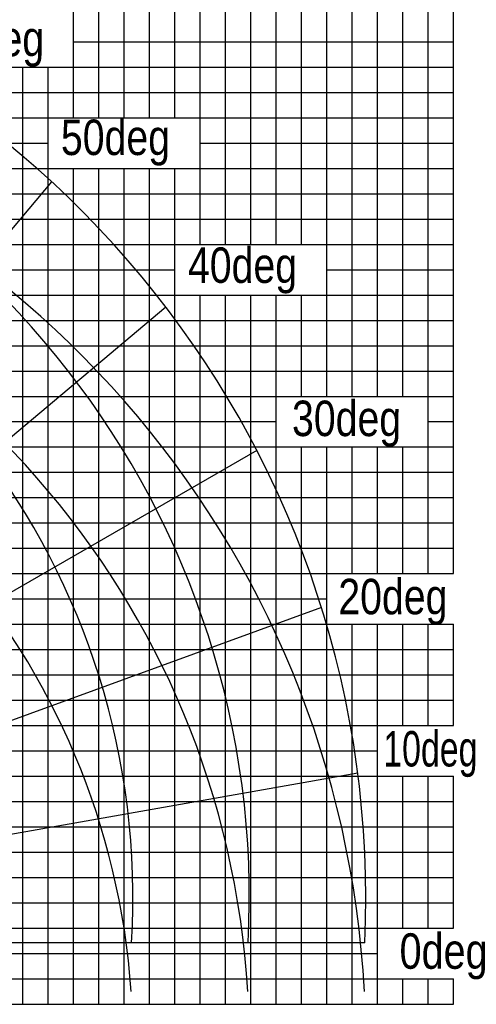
# Model space of a CAD drawing. Extents: x -28185 to 52541, y -37549 to 51651.
# Tile 6 of 8: x 7981 to 26005, y -17833 to 21035. Entities that reach past the tile are written whole.
import ezdxf

# ---------------------------------------------------------------- set-up
doc = ezdxf.new("R2010")
doc.units = 0
doc.layers.get('0').update_dxf_attribs({"linetype": 'CONTINUOUS'})

msp = doc.modelspace()

# ---------------------------------------------------------------- linework, layer by layer
at = {"color": 10, "linetype": 'Continuous'}
for p, q in [((10099.245831, 17166.986031), (10099.245831, 27166.986031)), ((15099.245831, 12166.986031), (15099.245831, 27166.986031)), ((20099.245831, 6166.986031), (20099.245831, 27166.986031)), ((25099.245831, -833.013969), (25099.245831, 27166.986031)), ((-11340.26559, 17166.986031), (25099.245831, 17166.986031)), ((10099.245831, -17833.013969), (10099.245831, 15166.986031)), ((-12042.969764, 12166.986031), (25099.245831, 12166.986031)), ((15099.245831, -17833.013969), (15099.245831, 10166.986031)), ((-12686.092657, 7166.986031), (25099.245831, 7166.986031)), ((20099.245831, -17833.013969), (20099.245831, 4166.986031)), ((-13388.79683, 2166.986031), (25099.245831, 2166.986031)), ((-13987.776403, -2833.013969), (25099.245831, -2833.013969)), ((25099.245831, -6833.013969), (25099.245831, -2833.013969)), ((-13902.767587, -7833.013969), (22099.245831, -7833.013969)), ((25099.245831, -14833.013969), (25099.245831, -8833.013969)), ((-13651.176522, -12833.013969), (25099.245831, -12833.013969)), ((25099.245831, -17833.013969), (25099.245831, -16833.013969))]:
    msp.add_line(p, q, dxfattribs=at)
at = {"color": 7, "linetype": 'Continuous'}
for p, q in [((11099.245831, 17166.986031), (11099.245831, 27166.986031)), ((12099.245831, 17166.986031), (12099.245831, 27166.986031)), ((13099.245831, 17166.986031), (13099.245831, 27166.986031)), ((14099.245831, 17166.986031), (14099.245831, 27166.986031)), ((16099.245831, 12166.986031), (16099.245831, 27166.986031)), ((17099.245831, 12166.986031), (17099.245831, 27166.986031)), ((18099.245831, 12166.986031), (18099.245831, 27166.986031)), ((19099.245831, 12166.986031), (19099.245831, 27166.986031)), ((21099.245831, 6166.986031), (21099.245831, 27166.986031)), ((22099.245831, 6166.986031), (22099.245831, 27166.986031)), ((23099.245831, 6166.986031), (23099.245831, 27166.986031)), ((24099.245831, -833.013969), (24099.245831, 27166.986031)), ((10099.245831, 20166.986031), (25099.245831, 20166.986031)), ((-9334.783573, 19166.986031), (25099.245831, 19166.986031)), ((8099.245831, -17833.013969), (8099.245831, 19166.986031)), ((9099.245831, -17833.013969), (9099.245831, 19166.986031)), ((-9293.055221, 18166.986031), (25099.245831, 18166.986031)), ((-11480.806425, 16166.986031), (9099.245831, 16166.986031)), ((15099.245831, 16166.986031), (25099.245831, 16166.986031)), ((-11621.34726, 15166.986031), (25099.245831, 15166.986031)), ((11099.245831, -17833.013969), (11099.245831, 15166.986031)), ((12099.245831, -17833.013969), (12099.245831, 15166.986031)), ((13099.245831, -17833.013969), (13099.245831, 15166.986031)), ((14099.245831, -17833.013969), (14099.245831, 15166.986031)), ((-11761.888095, 14166.986031), (25099.245831, 14166.986031)), ((-11902.428929, 13166.986031), (25099.245831, 13166.986031)), ((-12183.510599, 11166.986031), (14099.245831, 11166.986031)), ((20099.245831, 11166.986031), (25099.245831, 11166.986031)), ((-12324.051433, 10166.986031), (25099.245831, 10166.986031)), ((16099.245831, -17833.013969), (16099.245831, 10166.986031)), ((17099.245831, -17833.013969), (17099.245831, 10166.986031)), ((18099.245831, -17833.013969), (18099.245831, 10166.986031)), ((19099.245831, 6166.986031), (19099.245831, 10166.986031)), ((-12240.901759, 9166.986031), (25099.245831, 9166.986031)), ((-12545.551822, 8166.986031), (25099.245831, 8166.986031)), ((-12826.633491, 6166.986031), (25099.245831, 6166.986031)), ((-12967.174326, 5166.986031), (18099.245831, 5166.986031)), ((24099.245831, 5166.986031), (25099.245831, 5166.986031)), ((-13107.715161, 4166.986031), (25099.245831, 4166.986031)), ((19099.245831, -17833.013969), (19099.245831, 4166.986031)), ((21099.245831, -833.013969), (21099.245831, 4166.986031)), ((22099.245831, -833.013969), (22099.245831, 4166.986031)), ((23099.245831, -833.013969), (23099.245831, 4166.986031)), ((-13248.255995, 3166.986031), (25099.245831, 3166.986031)), ((-13529.337665, 1166.986031), (25099.245831, 1166.986031)), ((-13669.878499, 166.986031), (25099.245831, 166.986031)), ((-13763.967508, -833.013969), (25099.245831, -833.013969)), ((-13847.235568, -1833.013969), (20099.245831, -1833.013969)), ((21099.245831, -17833.013969), (21099.245831, -2833.013969)), ((22099.245831, -17833.013969), (22099.245831, -2833.013969)), ((23099.245831, -6833.013969), (23099.245831, -2833.013969)), ((24099.245831, -6833.013969), (24099.245831, -2833.013969)), ((-14128.317238, -3833.013969), (25099.245831, -3833.013969)), ((-12583.353784, -4833.013969), (25099.245831, -4833.013969)), ((-12578.963201, -5833.013969), (25099.245831, -5833.013969)), ((-13944.676862, -6833.013969), (25099.245831, -6833.013969)), ((-13860.858311, -8833.013969), (25099.245831, -8833.013969)), ((23099.245831, -14833.013969), (23099.245831, -8833.013969)), ((24099.245831, -14833.013969), (24099.245831, -8833.013969)), ((-13818.949036, -9833.013969), (25099.245831, -9833.013969)), ((-13734.995073, -10833.013969), (25099.245831, -10833.013969)), ((-13693.085798, -11833.013969), (25099.245831, -11833.013969)), ((-11633.308957, -13833.013969), (25099.245831, -13833.013969)), ((-10754.262935, -14833.013969), (25099.245831, -14833.013969)), ((-9711.975179, -16833.013969), (25099.245831, -16833.013969)), ((23099.245831, -17833.013969), (23099.245831, -16833.013969)), ((24099.245831, -17833.013969), (24099.245831, -16833.013969))]:
    msp.add_line(p, q, dxfattribs=at)
at = {"color": 151, "linetype": 'Continuous'}
for p, q in [((9238.675558, 14640.067327), (-11478.396015, -10049.577148)), ((13753.565253, 9688.661806), (-10935.977727, -11028.324602)), ((17340.031412, 4028.486328), (-10571.757703, -12086.392631)), ((19889.107279, -2168.462664), (-10396.802585, -13191.632373)), ((21323.351392, -8713.882156), (-10416.428295, -14310.461676)), ((21599.199282, -15408.88548), (-10630.038516, -15408.88548)), ((-14900.754169, -17833.013969), (25099.245831, -17833.013969))]:
    msp.add_line(p, q, dxfattribs=at)
at = {"color": 255, "linetype": 'Continuous'}
msp.add_line((-9711.975179, -15833.013969), (22099.245831, -15833.013969), dxfattribs=at)
at = {"color": 190, "linetype": 'Continuous'}
for radius, start, end in [(38440.772148, 357.360891, 79.360891), (33846.313768, 357.002338, 79.002338), (29253.597181, 356.531179, 78.531179)]:
    msp.add_arc((-16800.754169, -13637.858035), radius, start, end, dxfattribs=at)
at = {"color": 220, "linetype": 'Continuous'}
for radius, start, end in [(38440.772148, 3.004535, 79.360891), (33846.312404, 3.412839, 79.00235), (29253.59576, 3.949435, 78.531192)]:
    msp.add_arc((-16800.754169, -19347.886821), radius, start, end, dxfattribs=at)

# ---------------------------------------------------------------- texts
at = {"color": 7, "linetype": 'Continuous', "char_height": 1400, "attachment_point": 4}
for s, insert in [('\\W0.827255;\\A1;60deg', (4640.021303, 20082.808516)), ('\\W0.827255;\\A1;50deg', (9608.763388, 16181.36176)), ('\\W0.827255;\\A1;40deg', (14623.487105, 11134.284986)), ('\\W0.827255;\\A1;30deg', (18731.021645, 5085.9226)), ('\\W0.827255;\\A1;20deg', (20558.67305, -1947.766138)), ('\\W0.714286;\\A1;10deg', (22332.273222, -7956.862422)), ('\\W0.834449;\\A1;0deg', (22976.395502, -15941.640279))]:
    msp.add_mtext(s, dxfattribs=dict(at, insert=insert))

doc.saveas('drawing.dxf')
